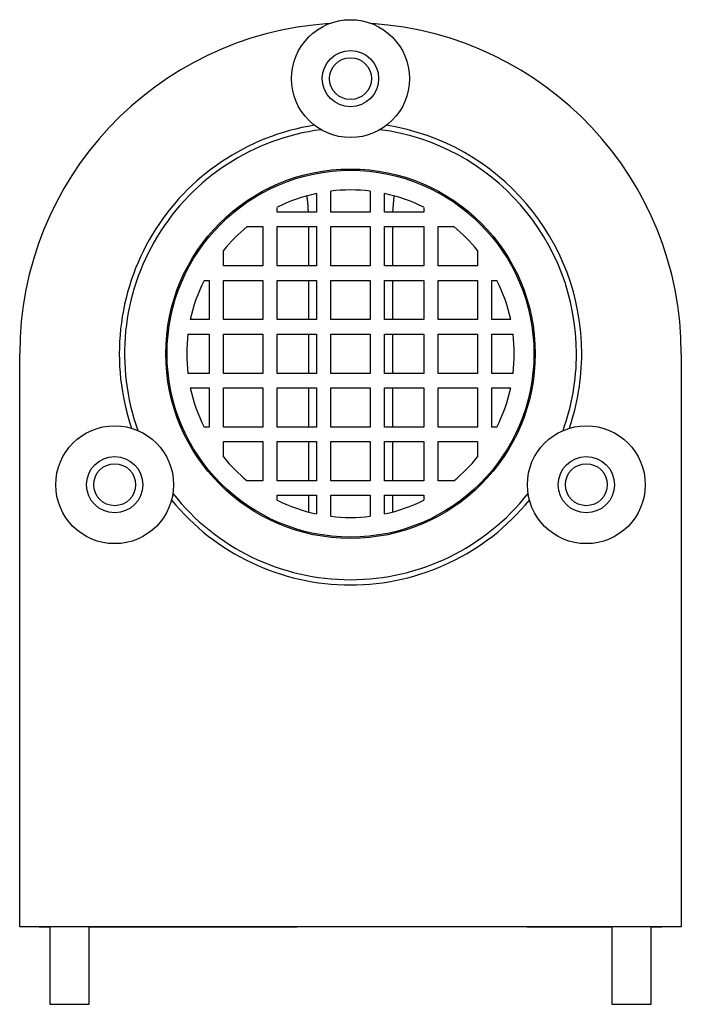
# Model space of a CAD drawing. Extents: x 684 to 3968, y 174 to 2887.
# Tile 1 of 4: x 684 to 735, y 590 to 665. Entities that reach past the tile are written whole.
import ezdxf

# ---------------------------------------------------------------- set-up
doc = ezdxf.new("R2010")
doc.units = 0
doc.layers.add('BODY', color=3, linetype='CONTINUOUS')

msp = doc.modelspace()

# ---------------------------------------------------------------- linework, layer by layer
at = {"layer": 'BODY', "linetype": 'CONTINUOUS'}
for p, q in [((706.656, 651.745), (706.656, 650.319)), ((707.756, 650.319), (707.756, 651.928)), ((710.756, 651.928), (710.756, 650.319)), ((711.856, 650.319), (711.856, 651.745)), ((712.5, 650.319), (712.595, 651.52)), ((703.656, 650.319), (703.656, 650.694)), ((706.656, 650.319), (703.656, 650.319)), ((710.756, 650.319), (707.756, 650.319)), ((714.856, 650.319), (711.856, 650.319)), ((714.856, 650.694), (714.856, 650.319)), ((701.372, 649.219), (702.556, 649.219)), ((702.556, 649.219), (702.556, 646.219)), ((703.656, 646.219), (703.656, 649.219)), ((703.656, 649.219), (706.656, 649.219)), ((706.049, 649.219), (706.049, 646.219)), ((706.656, 649.219), (706.656, 646.219)), ((707.756, 646.219), (707.756, 649.219)), ((707.756, 649.219), (710.756, 649.219)), ((710.756, 649.219), (710.756, 646.219)), ((711.856, 646.219), (711.856, 649.219)), ((711.856, 649.219), (714.856, 649.219)), ((712.463, 649.219), (712.463, 646.219)), ((714.856, 649.219), (714.856, 646.219)), ((715.956, 646.219), (715.956, 649.219)), ((715.956, 649.219), (717.14, 649.219)), ((699.556, 646.219), (699.556, 647.403)), ((718.956, 647.403), (718.956, 646.219)), ((702.556, 646.219), (699.556, 646.219)), ((706.656, 646.219), (703.656, 646.219)), ((710.756, 646.219), (707.756, 646.219)), ((714.856, 646.219), (711.856, 646.219)), ((718.956, 646.219), (715.956, 646.219)), ((698.081, 645.119), (698.456, 645.119)), ((698.456, 645.119), (698.456, 642.119)), ((699.556, 642.119), (699.556, 645.119)), ((699.556, 645.119), (702.556, 645.119)), ((702.556, 645.119), (702.556, 642.119)), ((703.656, 642.119), (703.656, 645.119)), ((703.656, 645.119), (706.656, 645.119)), ((706.049, 645.119), (706.049, 642.119)), ((706.656, 645.119), (706.656, 642.119)), ((707.756, 645.119), (710.756, 645.119)), ((707.756, 642.119), (707.756, 645.119)), ((710.756, 645.119), (710.756, 642.119)), ((711.856, 642.119), (711.856, 645.119)), ((711.856, 645.119), (714.856, 645.119)), ((712.463, 645.119), (712.463, 642.119)), ((714.856, 645.119), (714.856, 642.119)), ((715.956, 642.119), (715.956, 645.119)), ((715.956, 645.119), (718.956, 645.119)), ((718.956, 645.119), (718.956, 642.119)), ((720.056, 642.119), (720.056, 645.119)), ((720.056, 645.119), (720.432, 645.119)), ((698.456, 642.119), (697.03, 642.119)), ((702.556, 642.119), (699.556, 642.119)), ((706.656, 642.119), (703.656, 642.119)), ((710.756, 642.119), (707.756, 642.119)), ((714.856, 642.119), (711.856, 642.119)), ((718.956, 642.119), (715.956, 642.119)), ((721.483, 642.119), (720.056, 642.119)), ((696.847, 641.019), (698.456, 641.019)), ((698.456, 641.019), (698.456, 638.019)), ((699.556, 638.019), (699.556, 641.019)), ((699.556, 641.019), (702.556, 641.019)), ((702.556, 641.019), (702.556, 638.019)), ((703.656, 638.019), (703.656, 641.019)), ((703.656, 641.019), (706.656, 641.019)), ((706.049, 641.019), (706.049, 638.019)), ((706.656, 641.019), (706.656, 638.019)), ((707.756, 638.019), (707.756, 641.019)), ((707.756, 641.019), (710.756, 641.019)), ((710.756, 641.019), (710.756, 638.019)), ((711.856, 638.019), (711.856, 641.019)), ((711.856, 641.019), (714.856, 641.019)), ((712.463, 641.019), (712.463, 638.019)), ((714.856, 641.019), (714.856, 638.019)), ((715.956, 638.019), (715.956, 641.019)), ((715.956, 641.019), (718.956, 641.019)), ((718.956, 641.019), (718.956, 638.019)), ((720.056, 638.019), (720.056, 641.019)), ((720.056, 641.019), (721.666, 641.019)), ((684.006, 595.769), (684.006, 639.519)), ((734.506, 639.519), (734.506, 595.769)), ((698.456, 638.019), (696.847, 638.019)), ((702.556, 638.019), (699.556, 638.019)), ((706.656, 638.019), (703.656, 638.019)), ((710.756, 638.019), (707.756, 638.019)), ((714.856, 638.019), (711.856, 638.019)), ((718.956, 638.019), (715.956, 638.019)), ((721.666, 638.019), (720.056, 638.019)), ((697.03, 636.919), (698.456, 636.919)), ((698.456, 636.919), (698.456, 633.919)), ((699.556, 633.919), (699.556, 636.919)), ((699.556, 636.919), (702.556, 636.919)), ((702.556, 636.919), (702.556, 633.919)), ((703.656, 633.919), (703.656, 636.919)), ((703.656, 636.919), (706.656, 636.919)), ((706.049, 636.919), (706.049, 633.919)), ((706.656, 636.919), (706.656, 633.919)), ((707.756, 633.919), (707.756, 636.919)), ((707.756, 636.919), (710.756, 636.919)), ((710.756, 636.919), (710.756, 633.919)), ((711.856, 633.919), (711.856, 636.919)), ((711.856, 636.919), (714.856, 636.919)), ((712.463, 636.919), (712.463, 633.919)), ((714.856, 636.919), (714.856, 633.919)), ((715.956, 633.919), (715.956, 636.919)), ((715.956, 636.919), (718.956, 636.919)), ((718.956, 636.919), (718.956, 633.919)), ((720.056, 633.919), (720.056, 636.919)), ((720.056, 636.919), (721.483, 636.919)), ((698.456, 633.919), (698.081, 633.919)), ((702.556, 633.919), (699.556, 633.919)), ((706.656, 633.919), (703.656, 633.919)), ((710.756, 633.919), (707.756, 633.919)), ((714.856, 633.919), (711.856, 633.919)), ((718.956, 633.919), (715.956, 633.919)), ((720.432, 633.919), (720.056, 633.919)), ((699.556, 631.634), (699.556, 632.819)), ((699.556, 632.819), (702.556, 632.819)), ((702.556, 632.819), (702.556, 629.819)), ((703.656, 629.819), (703.656, 632.819)), ((703.656, 632.819), (706.656, 632.819)), ((706.049, 632.819), (706.049, 629.819)), ((706.656, 632.819), (706.656, 629.819)), ((707.756, 629.819), (707.756, 632.819)), ((707.756, 632.819), (710.756, 632.819)), ((710.756, 632.819), (710.756, 629.819)), ((711.856, 629.819), (711.856, 632.819)), ((711.856, 632.819), (714.856, 632.819)), ((712.463, 632.819), (712.463, 629.819)), ((714.856, 632.819), (714.856, 629.819)), ((715.956, 629.819), (715.956, 632.819)), ((715.956, 632.819), (718.956, 632.819)), ((718.956, 632.819), (718.956, 631.634)), ((702.556, 629.819), (701.372, 629.819)), ((706.656, 629.819), (703.656, 629.819)), ((710.756, 629.819), (707.756, 629.819)), ((714.856, 629.819), (711.856, 629.819)), ((717.14, 629.819), (715.956, 629.819)), ((703.656, 628.343), (703.656, 628.719)), ((703.656, 628.719), (706.656, 628.719)), ((706.049, 628.719), (706.049, 627.437)), ((706.656, 628.719), (706.656, 627.292)), ((707.756, 627.109), (707.756, 628.719)), ((707.756, 628.719), (710.756, 628.719)), ((710.756, 628.719), (710.756, 627.109)), ((711.856, 627.292), (711.856, 628.719)), ((711.856, 628.719), (714.856, 628.719)), ((712.463, 628.719), (712.463, 627.437)), ((714.856, 628.719), (714.856, 628.343)), ((686.306, 595.769), (684.006, 595.769)), ((685.494, 595.769), (686.306, 595.769)), ((685.494, 595.769), (686.306, 595.769)), ((689.306, 595.769), (686.306, 595.769)), ((686.306, 595.769), (686.306, 589.853)), ((689.306, 589.853), (689.306, 595.769)), ((729.206, 595.769), (689.306, 595.769)), ((729.206, 595.769), (729.206, 589.853)), ((732.206, 595.769), (729.206, 595.769)), ((734.506, 595.769), (732.206, 595.769)), ((732.206, 589.853), (732.206, 595.769)), ((732.206, 595.769), (733.019, 595.769)), ((732.206, 595.769), (733.019, 595.769)), ((686.306, 589.853), (689.306, 589.853)), ((729.206, 589.853), (732.206, 589.853))]:
    msp.add_line(p, q, dxfattribs=at)
for points in [[(705.911, 651.554), (705.916, 651.516), (705.922, 651.478), (705.927, 651.44), (705.932, 651.401), (705.937, 651.363), (705.943, 651.325), (705.948, 651.286), (705.952, 651.248), (705.957, 651.21), (705.962, 651.171), (705.966, 651.133), (705.971, 651.094), (705.975, 651.056), (705.978, 651.017), (705.982, 650.979), (705.985, 650.94), (705.989, 650.901), (705.992, 650.863), (705.994, 650.824), (705.997, 650.785), (705.999, 650.746), (706.002, 650.707), (706.004, 650.669), (706.006, 650.63), (706.008, 650.591), (706.01, 650.552), (706.012, 650.513), (706.014, 650.474), (706.015, 650.435), (706.017, 650.396), (706.019, 650.358), (706.02, 650.319)], [(689.306, 595.769), (689.517, 595.769), (689.728, 595.769), (689.939, 595.769), (690.15, 595.769), (690.361, 595.769), (690.572, 595.769), (690.783, 595.769), (690.995, 595.769), (691.206, 595.769), (691.418, 595.769), (691.629, 595.769), (691.841, 595.769), (692.052, 595.769), (692.264, 595.769), (692.475, 595.769), (692.686, 595.769), (692.897, 595.768), (693.108, 595.768), (693.319, 595.768), (693.529, 595.768), (693.74, 595.768), (693.95, 595.768), (694.16, 595.768), (694.369, 595.768), (694.578, 595.768), (694.787, 595.768), (694.996, 595.768), (695.205, 595.768), (695.413, 595.768), (695.62, 595.768), (695.828, 595.768), (696.035, 595.768), (696.242, 595.768), (696.448, 595.768), (696.653, 595.768), (696.859, 595.768), (697.064, 595.768), (697.268, 595.768), (697.472, 595.768), (697.675, 595.768), (697.878, 595.768), (698.08, 595.768), (698.282, 595.768), (698.482, 595.768), (698.683, 595.768), (698.882, 595.768), (699.082, 595.768), (699.28, 595.768), (699.478, 595.768), (699.675, 595.768), (699.871, 595.768), (700.067, 595.768), (700.262, 595.768), (700.456, 595.768), (700.65, 595.768), (700.843, 595.768), (701.035, 595.768), (701.227, 595.768), (701.417, 595.768), (701.607, 595.768), (701.796, 595.768), (701.984, 595.768), (702.17, 595.768), (702.356, 595.768), (702.541, 595.768), (702.724, 595.768), (702.906, 595.768), (703.087, 595.768), (703.267, 595.768), (703.445, 595.768), (703.623, 595.768), (703.799, 595.768), (703.975, 595.769), (704.15, 595.769), (704.324, 595.769), (704.498, 595.769), (704.671, 595.769), (704.845, 595.769), (705.018, 595.769), (705.19, 595.769)], [(689.306, 595.769), (689.517, 595.769), (689.728, 595.769), (689.939, 595.769), (690.15, 595.769), (690.361, 595.769), (690.572, 595.769), (690.783, 595.769), (690.995, 595.769), (691.206, 595.769), (691.418, 595.769), (691.629, 595.769), (691.841, 595.769), (692.052, 595.769), (692.264, 595.769), (692.475, 595.769), (692.686, 595.769), (692.897, 595.768), (693.108, 595.768), (693.319, 595.768), (693.529, 595.768), (693.74, 595.768), (693.95, 595.768), (694.16, 595.768), (694.369, 595.768), (694.578, 595.768), (694.787, 595.768), (694.996, 595.768), (695.205, 595.768), (695.413, 595.768), (695.62, 595.768), (695.828, 595.768), (696.035, 595.768), (696.242, 595.768), (696.448, 595.768), (696.653, 595.768), (696.859, 595.768), (697.064, 595.768), (697.268, 595.768), (697.472, 595.768), (697.675, 595.768), (697.878, 595.768), (698.08, 595.768), (698.282, 595.768), (698.482, 595.768), (698.683, 595.768), (698.882, 595.768), (699.082, 595.768), (699.28, 595.768), (699.478, 595.768), (699.675, 595.768), (699.871, 595.768), (700.067, 595.768), (700.262, 595.768), (700.456, 595.768), (700.65, 595.768), (700.843, 595.768), (701.035, 595.768), (701.227, 595.768), (701.417, 595.768), (701.607, 595.768), (701.796, 595.768), (701.984, 595.768), (702.17, 595.768), (702.356, 595.768), (702.541, 595.768), (702.724, 595.768), (702.906, 595.768), (703.087, 595.768), (703.267, 595.768), (703.445, 595.768), (703.623, 595.768), (703.799, 595.768), (703.975, 595.769), (704.15, 595.769), (704.324, 595.769), (704.498, 595.769), (704.671, 595.769), (704.845, 595.769), (705.018, 595.769), (705.19, 595.769)], [(722.71, 595.769), (722.844, 595.769), (722.978, 595.769), (723.112, 595.769), (723.246, 595.769), (723.38, 595.769), (723.514, 595.769), (723.648, 595.769), (723.782, 595.769), (723.916, 595.769), (724.051, 595.769), (724.185, 595.769), (724.32, 595.769), (724.455, 595.769), (724.59, 595.769), (724.725, 595.769), (724.86, 595.769), (724.995, 595.769), (725.131, 595.769), (725.266, 595.769), (725.402, 595.769), (725.537, 595.769), (725.673, 595.769), (725.809, 595.769), (725.945, 595.769), (726.081, 595.769), (726.217, 595.769), (726.353, 595.769), (726.489, 595.769), (726.625, 595.769), (726.761, 595.769), (726.897, 595.769), (727.033, 595.769), (727.169, 595.769), (727.305, 595.769), (727.441, 595.769), (727.577, 595.769), (727.713, 595.769), (727.849, 595.769), (727.985, 595.769), (728.121, 595.769), (728.257, 595.769), (728.392, 595.769), (728.528, 595.769), (728.664, 595.769), (728.799, 595.769), (728.935, 595.769), (729.071, 595.769), (729.206, 595.769)], [(722.71, 595.769), (722.844, 595.769), (722.978, 595.769), (723.112, 595.769), (723.246, 595.769), (723.38, 595.769), (723.514, 595.769), (723.648, 595.769), (723.782, 595.769), (723.916, 595.769), (724.051, 595.769), (724.185, 595.769), (724.32, 595.769), (724.455, 595.769), (724.59, 595.769), (724.725, 595.769), (724.86, 595.769), (724.995, 595.769), (725.131, 595.769), (725.266, 595.769), (725.402, 595.769), (725.537, 595.769), (725.673, 595.769), (725.809, 595.769), (725.945, 595.769), (726.081, 595.769), (726.217, 595.769), (726.353, 595.769), (726.489, 595.769), (726.625, 595.769), (726.761, 595.769), (726.897, 595.769), (727.033, 595.769), (727.169, 595.769), (727.305, 595.769), (727.441, 595.769), (727.577, 595.769), (727.713, 595.769), (727.849, 595.769), (727.985, 595.769), (728.121, 595.769), (728.257, 595.769), (728.392, 595.769), (728.528, 595.769), (728.664, 595.769), (728.799, 595.769), (728.935, 595.769), (729.071, 595.769), (729.206, 595.769)]]:
    msp.add_lwpolyline(points, dxfattribs=at)
for centre, radius in [((709.256, 660.519), 4.5), ((709.256, 660.519), 2.15), ((709.256, 660.519), 1.6), ((709.256, 639.519), 14.1), ((709.256, 639.519), 14), ((691.256, 629.519), 4.5), ((727.256, 629.519), 4.5), ((691.256, 629.519), 2.15), ((727.256, 629.519), 2.15), ((691.256, 629.519), 1.6), ((727.256, 629.519), 1.6)]:
    msp.add_circle(centre, radius, dxfattribs=at)
for radius, start, end in [(25.25, 93.6807, 180), (25.25, 360, 86.3193), (17.65, 98.95089, 198.80521), (17.65, 0, 81.04911), (17.25, 97.49352, 199.88107), (17.25, 0, 82.50648), (12.5, 102.00517, 116.61544), (12.5, 83.1079, 96.8921), (12.5, 63.38456, 77.99483), (12.5, 129.10422, 140.89578), (12.5, 39.10422, 50.89578), (12.5, 153.38456, 167.99483), (12.5, 12.00517, 26.61544), (12.5, 173.1079, 186.8921), (12.5, 353.1079, 6.8921), (17.25, 340.11893, 0), (17.65, 341.19479, 0), (12.5, 192.00517, 206.61544), (12.5, 333.38456, 347.99483), (12.5, 219.10422, 230.89578), (12.5, 309.10422, 320.89578), (17.25, 218.22813, 321.77187), (17.65, 219.304, 320.696), (12.5, 243.38456, 257.99483), (12.5, 282.00517, 296.61544), (12.5, 263.1079, 276.8921)]:
    msp.add_arc((709.256, 639.519), radius, start, end, dxfattribs=at)

doc.saveas('drawing.dxf')
